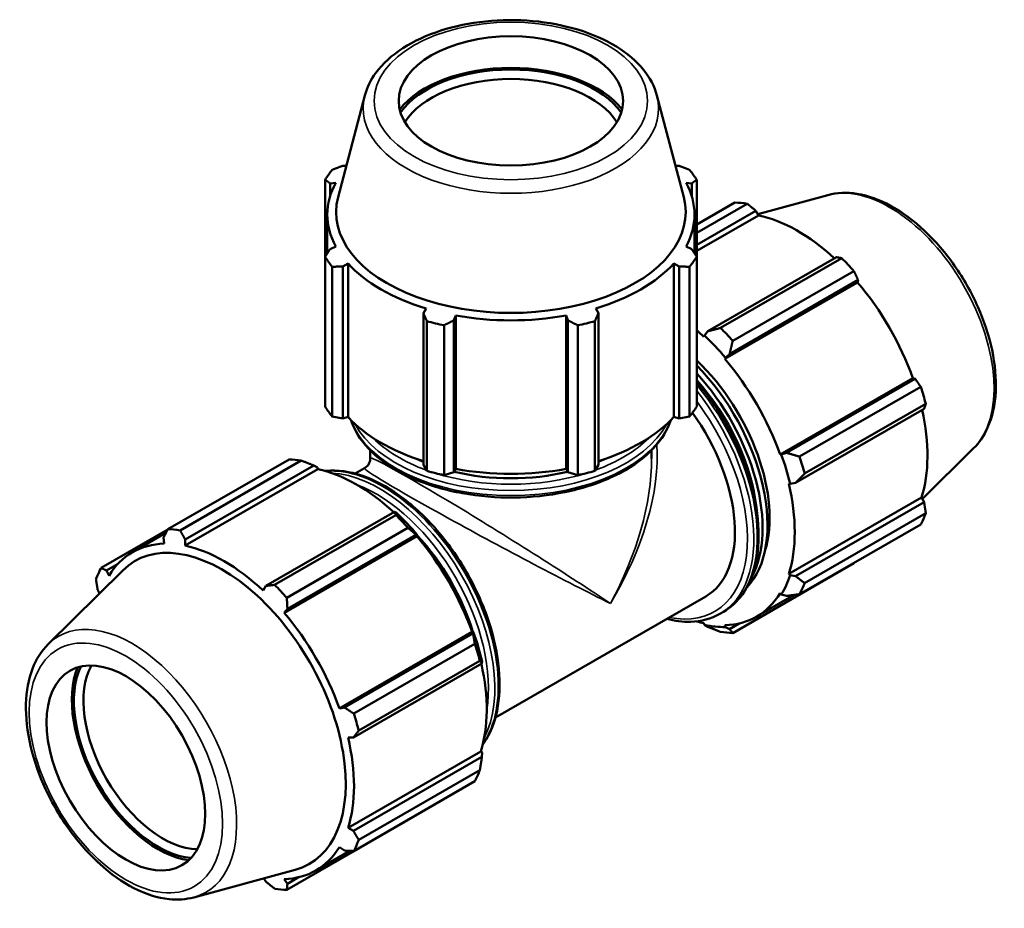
# Model space of a CAD drawing. Header units: millimetres. Extents: x 0 to 1484, y -194 to 1413.
# Tile 10 of 10: x 1155 to 1484, y 917 to 1213. Entities that reach past the tile are written whole.
import ezdxf

# ---------------------------------------------------------------- set-up
doc = ezdxf.new("R2010")
doc.units = ezdxf.units.MM
doc.layers.add('Visible (ISO)', color=7, linetype='Continuous', lineweight=50)
doc.layers.add('Visible Narrow (ISO)', color=7, linetype='Continuous', lineweight=35)

msp = doc.modelspace()

# ---------------------------------------------------------------- linework, layer by layer
at = {"layer": 'Visible (ISO)'}
for p, q in [((1270.523, 1188.142), (1261.584, 1154.152)), ((1368.172, 1188.142), (1377.11, 1154.152)), ((1264.345, 1164.65), (1263.146, 1164.651)), ((1375.548, 1164.651), (1374.349, 1164.65)), ((1257.246, 1159.971), (1257.246, 1134.232)), ((1258.92, 1158.775), (1260.808, 1158.958)), ((1258.92, 1154.532), (1258.92, 1158.775)), ((1377.886, 1158.958), (1379.775, 1158.775)), ((1379.775, 1158.775), (1379.775, 1154.532)), ((1381.449, 1134.232), (1381.449, 1159.971)), ((1381.449, 1144.993), (1394.249, 1152.365)), ((1398.324, 1151.97), (1381.449, 1142.252)), ((1425.304, 1154.87), (1401.887, 1148.519)), ((1381.449, 1138.2), (1401.26, 1149.609)), ((1401.26, 1149.609), (1402.136, 1148.085)), ((1257.967, 1135.356), (1257.967, 1148.329)), ((1380.727, 1135.356), (1380.727, 1148.329)), ((1381.449, 1136.171), (1402.136, 1148.085)), ((1260.808, 1137.7), (1258.92, 1136.831)), ((1379.775, 1136.831), (1377.886, 1137.7)), ((1257.246, 1084.168), (1257.246, 1134.232)), ((1381.449, 1134.232), (1381.449, 1084.168)), ((1428.205, 1134.093), (1385.23, 1109.345)), ((1389.427, 1110.447), (1429.929, 1133.77)), ((1259.633, 1130.914), (1259.633, 1080.85)), ((1263.146, 1130.955), (1264.903, 1132.008)), ((1263.146, 1080.189), (1263.146, 1130.955)), ((1264.903, 1080.716), (1264.903, 1132.008)), ((1373.792, 1080.716), (1373.792, 1132.008)), ((1373.792, 1132.008), (1375.548, 1130.955)), ((1375.548, 1130.955), (1375.548, 1080.189)), ((1379.062, 1080.85), (1379.062, 1130.914)), ((1434.003, 1129.473), (1393.501, 1106.149)), ((1390.866, 1100.134), (1435.228, 1125.681)), ((1392.445, 1101.735), (1435.42, 1126.482)), ((1435.42, 1126.482), (1435.228, 1125.681)), ((1291.005, 1116.976), (1290.091, 1115.439)), ((1348.604, 1115.439), (1347.689, 1116.976)), ((1290.091, 1115.439), (1290.091, 1064.673)), ((1291.237, 1062.65), (1291.237, 1112.714)), ((1300.295, 1113.005), (1300.89, 1114.618)), ((1300.295, 1062.239), (1300.295, 1113.005)), ((1300.89, 1063.327), (1300.89, 1114.618)), ((1337.805, 1063.327), (1337.805, 1114.618)), ((1337.805, 1114.618), (1338.4, 1113.005)), ((1338.4, 1113.005), (1338.4, 1062.239)), ((1347.457, 1112.714), (1347.457, 1062.65)), ((1348.604, 1064.673), (1348.604, 1115.439)), ((1296.999, 1111.34), (1296.999, 1061.275)), ((1341.695, 1061.275), (1341.695, 1111.34)), ((1385.23, 1109.345), (1384.016, 1107.94)), ((1384.016, 1107.94), (1383.876, 1107.506)), ((1390.866, 1100.134), (1391.081, 1100.488)), ((1391.081, 1100.488), (1392.445, 1101.735)), ((1409.323, 1068.165), (1453.686, 1093.712)), ((1454.473, 1093.482), (1411.498, 1068.735)), ((1453.686, 1093.712), (1454.473, 1093.482)), ((1415.849, 1067.442), (1456.351, 1090.765)), ((1414.487, 1058.672), (1457.461, 1083.419)), ((1458.038, 1085.082), (1417.537, 1061.759)), ((1259.633, 1080.85), (1263.146, 1080.189)), ((1264.903, 1080.716), (1263.146, 1080.189)), ((1375.548, 1080.189), (1373.792, 1080.716)), ((1375.548, 1080.189), (1379.062, 1080.85)), ((1474.028, 1070.26), (1456.871, 1053.284)), ((1204.692, 1043.206), (1245.193, 1066.529)), ((1272.322, 1066.872), (1272.322, 1069.581)), ((1366.372, 1066.872), (1366.372, 1069.581)), ((1409.737, 1068.176), (1409.323, 1068.165)), ((1411.498, 1068.735), (1409.737, 1068.176)), ((1249.267, 1066.134), (1208.766, 1042.811)), ((1254.819, 1063.25), (1210.456, 1037.703)), ((1210.49, 1039.751), (1253.464, 1064.499)), ((1253.464, 1064.499), (1254.678, 1063.846)), ((1254.678, 1063.846), (1254.819, 1063.25)), ((1270.444, 1063.623), (1267.259, 1061.789)), ((1290.091, 1064.673), (1291.237, 1062.65)), ((1300.89, 1063.327), (1300.295, 1062.239)), ((1338.4, 1062.239), (1337.805, 1063.327)), ((1347.457, 1062.65), (1348.604, 1064.673)), ((1296.999, 1061.275), (1300.295, 1062.239)), ((1338.4, 1062.239), (1341.695, 1061.275)), ((1412.218, 1058.416), (1412.663, 1058.322)), ((1412.663, 1058.322), (1414.487, 1058.672)), ((1412.218, 1028.237), (1456.581, 1053.784)), ((1456.581, 1053.784), (1457.461, 1052.266)), ((1457.461, 1052.266), (1414.487, 1027.519)), ((1280.409, 1048.982), (1237.434, 1024.235)), ((1240.371, 1024.611), (1280.872, 1047.934)), ((1281.062, 1048.652), (1280.409, 1048.982)), ((1417.537, 1025.218), (1458.038, 1048.541)), ((1284.946, 1043.637), (1244.445, 1020.314)), ((1456.351, 1044.803), (1415.849, 1021.479)), ((1204.618, 1043.064), (1182.344, 1030.237)), ((1204.044, 1041.951), (1192.876, 1035.52)), ((1203.274, 1040.451), (1203.466, 1038.381)), ((1287.911, 1040.846), (1243.548, 1015.299)), ((1244.649, 1016.625), (1287.624, 1041.372)), ((1287.624, 1041.372), (1288.126, 1041.201)), ((1288.126, 1041.201), (1287.911, 1040.846)), ((1210.456, 1037.703), (1210.49, 1039.751)), ((1184.222, 1029.394), (1187.871, 1031.496)), ((1393.501, 1008.51), (1434.003, 1031.833)), ((1164.667, 1004.779), (1189.598, 1029.449)), ((1185.009, 1027.67), (1184.222, 1029.394)), ((1412.663, 1027.818), (1412.218, 1028.237)), ((1414.487, 1027.519), (1412.663, 1027.818)), ((1237.434, 1024.235), (1236.558, 1022.672)), ((1181.233, 1022.773), (1181.823, 1021.756)), ((1384.463, 1020.752), (1314.193, 980.287)), ((1401.455, 1013.973), (1414.071, 1021.238)), ((1409.323, 1021.823), (1409.737, 1021.335)), ((1409.737, 1021.335), (1411.498, 1020.898)), ((1243.548, 1015.299), (1244.649, 1016.625)), ((1389.229, 1014.929), (1390.384, 1015.594)), ((1383.876, 1011.789), (1384.016, 1011.194)), ((1384.016, 1011.194), (1385.23, 1010.541)), ((1391.081, 1010.509), (1390.866, 1011.112)), ((1392.445, 1009.841), (1391.081, 1010.509)), ((1395.706, 1011.719), (1392.445, 1009.841)), ((1306.368, 1008.877), (1262.005, 983.33)), ((1306.677, 1008.372), (1263.702, 983.625)), ((1306.368, 1008.877), (1306.782, 1008.888)), ((1306.782, 1008.888), (1306.677, 1008.372)), ((1266.793, 981.606), (1307.294, 1004.929)), ((1266.691, 973.562), (1309.665, 998.309)), ((1308.982, 999.247), (1268.481, 975.923)), ((1309.665, 998.309), (1309.708, 999.035)), ((1263.702, 983.625), (1262.005, 983.33)), ((1264.9, 973.582), (1266.691, 973.562)), ((1309.263, 968.949), (1264.9, 943.402)), ((1309.263, 968.949), (1309.708, 968.531)), ((1309.708, 968.531), (1309.665, 967.156)), ((1309.665, 967.156), (1266.691, 942.409)), ((1268.481, 939.382), (1308.982, 962.705)), ((1307.294, 958.967), (1266.793, 935.644)), ((1244.445, 922.674), (1284.946, 945.998)), ((1266.691, 942.409), (1264.9, 943.402)), ((1265.533, 935.7), (1254.138, 929.138)), ((1262.005, 936.988), (1263.702, 935.788)), ((1213.391, 920.169), (1247.241, 929.35)), ((1236.808, 926.52), (1237.434, 925.43)), ((1244.649, 924.731), (1243.548, 926.277)), ((1248.389, 926.884), (1244.649, 924.731))]:
    msp.add_line(p, q, dxfattribs=at)
for centre, major_axis, ratio in [((1319.347, 1186.313), (37.5, 0), 0.5758617), ((1190.654, 963.41), (18.714, -32.497), 0.5780931)]:
    msp.add_ellipse(centre, major_axis=major_axis, ratio=ratio, dxfattribs=at)
for centre, major_axis, ratio, start_param, end_param in [((1319.347, 1173.914), (-40.724, 0), 0.5758617, 3.562031, 5.862747), ((1319.347, 1173.914), (39.75, 0), 0.5758617, 0.3815733, 2.7600193), ((1319.347, 1172.074), (-37.5, 0), 0.5758617, 3.4775619, 5.9472161), ((1319.347, 1147.102), (-66, 0), 0.5758617, 5.8432224, 5.93775), ((1319.347, 1147.102), (66, 0), 0.5758617, 0.3454353, 0.4399629), ((1319.347, 1148.329), (-61.38, 0), 0.5758617, 5.9777527, 6.5886179), ((1319.347, 1148.329), (61.38, 0), 0.5758617, 5.9777527, 6.5886179), ((1319.347, 1149.115), (-58.421, 0), 0.5758617, 6.1329002, 9.5750631), ((1414.126, 1092.099), (-32.936, 57.195), 0.5780931, 5.8451561, 5.9396837), ((1415.188, 1092.71), (30.631, -53.191), 0.5780931, 2.0696433, 2.6635608), ((1319.347, 1147.102), (-66, 0), 0.5758617, 0.3454353, 0.4399629), ((1319.347, 1147.102), (66, 0), 0.5758617, 5.8432224, 5.93775), ((1414.126, 1092.099), (32.936, -57.195), 0.5780931, 1.9181653, 2.0126929), ((1319.347, 1148.329), (61.38, 0), 0.5758617, 3.6215582, 4.2324234), ((1319.347, 1148.329), (61.38, 0), 0.5758617, 5.1923545, 5.8032198), ((1415.188, 1092.71), (30.631, -53.191), 0.5780931, 1.2672974, 1.8781627), ((1319.347, 1147.102), (66, 0), 0.5758617, 4.2724261, 4.3669537), ((1319.347, 1148.329), (61.38, 0), 0.5758617, 4.4069564, 5.0178216), ((1319.347, 1147.102), (66, 0), 0.5758617, 5.0578243, 5.1523519), ((1370.825, 1067.164), (-30.631, 53.191), 0.5780931, 5.1942882, 5.2524307), ((1373.625, 1068.776), (-32.936, 57.195), 0.5780931, 5.059758, 5.1542856), ((1370.825, 1067.164), (30.96, -53.763), 0.5780931, 1.8781627, 2.0526956), ((1370.825, 1067.164), (24.702, -42.896), 0.5780931, 0.4866484, 2.0497392), ((1370.825, 1067.164), (-30.631, 53.191), 0.5780931, 4.4088901, 5.0197553), ((1368.367, 1065.749), (25.937, -45.041), 0.5780931, 0.1643334, 1.9942196), ((1366.729, 1064.805), (25.937, -45.041), 0.5780931, 0.3388022, 1.9460632), ((1366.729, 1064.805), (24.702, -42.896), 0.5780931, 0.9261445, 1.9241016), ((1414.126, 1092.099), (32.936, -57.195), 0.5780931, 1.1327672, 1.2272947), ((1319.347, 1097.037), (-66, 0), 0.5758617, 0.3454353, 0.4399629), ((1319.347, 1097.037), (66, 0), 0.5758617, 5.8432224, 5.93775), ((1415.188, 1092.71), (30.631, -53.191), 0.5780931, 0.4818993, 1.0759774), ((1319.347, 1097.037), (-61.38, 0), 0.5758617, 0.4799655, 1.0739634), ((1319.347, 1097.037), (-61.38, 0), 0.5758617, 2.0676292, 2.6616271), ((1360.996, 1061.504), (23.467, -40.751), 0.5780931, 0, 1.7490082), ((1265.07, 1006.263), (-32.936, 57.195), 0.5780931, 5.8451561, 5.9396837), ((1319.347, 1088.714), (49.5, 0), 0.5758617, 4.0277701, 4.0800437), ((1319.347, 1088.714), (49.5, 0), 0.5758617, 5.3447343, 5.3970079), ((1370.825, 1067.164), (30.96, -53.763), 0.5780931, 1.0927645, 1.2672974), ((1373.625, 1068.776), (-32.936, 57.195), 0.5780931, 4.2743598, 4.3688874), ((1267.87, 1007.876), (30.631, -53.191), 0.5780931, 2.0696433, 2.6635608), ((1319.347, 1097.037), (-61.38, 0), 0.5758617, 1.2653637, 1.8762289), ((1319.347, 1097.037), (66, 0), 0.5758617, 4.2724261, 4.3669537), ((1319.347, 1088.714), (49.5, 0), 0.5758617, 4.3190463, 5.1057316), ((1319.347, 1097.037), (66, 0), 0.5758617, 5.0578243, 5.1523519), ((1370.825, 1067.164), (-30.631, 53.191), 0.5780931, 3.6234919, 4.2343571), ((1265.07, 1006.263), (32.936, -57.195), 0.5780931, 1.9181653, 2.0126929), ((1267.87, 1007.876), (-30.96, 53.763), 0.5780931, 5.0197553, 5.1942882), ((1414.126, 1092.099), (32.936, -57.195), 0.5780931, 0.347369, 0.4418966), ((1224.568, 982.94), (-32.936, 57.195), 0.5780931, 5.8451561, 5.9396837), ((1267.87, 1007.876), (30.631, -53.191), 0.5780931, 1.2672974, 1.8781627), ((1274.422, 1011.649), (-24.702, 42.896), 0.5780931, 4.3298373, 5.0997858), ((1223.507, 982.329), (-30.631, 53.191), 0.5780931, 5.9796864, 6.5905516), ((1222.827, 981.937), (29.154, -50.627), 0.5780931, 6.1320197, 9.5759436), ((1223.507, 982.329), (-30.631, 53.191), 0.5780931, 5.1942882, 5.8051535), ((1224.568, 982.94), (-32.936, 57.195), 0.5780931, 0.347369, 0.4418966), ((1370.825, 1067.164), (30.96, -53.763), 0.5780931, 0.3073663, 0.4818993), ((1224.568, 982.94), (-32.936, 57.195), 0.5780931, 5.059758, 5.1542856), ((1373.625, 1068.776), (32.936, -57.195), 0.5780931, 0.347369, 0.4418966), ((1370.825, 1067.164), (30.631, -53.191), 0.5780931, 5.9796864, 6.5905516), ((1223.507, 982.329), (-30.631, 53.191), 0.5780931, 4.4088901, 5.0197553), ((1370.825, 1067.164), (30.631, -53.191), 0.5780931, 5.7461291, 5.8051535), ((1370.825, 1067.164), (30.96, -53.763), 0.5780931, 5.8051535, 5.9796864), ((1267.87, 1007.876), (-30.96, 53.763), 0.5780931, 4.2343571, 4.4088901), ((1373.625, 1068.776), (32.936, -57.195), 0.5780931, 5.8451561, 5.9396837), ((1265.07, 1006.263), (32.936, -57.195), 0.5780931, 1.1327672, 1.2272947), ((1201.378, 969.586), (-19.837, 34.447), 0.5780931, 0.3805227, 2.7610699), ((1202.969, 970.502), (18.714, -32.497), 0.5780931, 3.475544, 5.949234), ((1267.87, 1007.876), (30.631, -53.191), 0.5780931, 0.4818993, 1.0759774), ((1201.378, 969.586), (20.322, -35.291), 0.5780931, 3.5612729, 5.863505), ((1224.568, 982.94), (-32.936, 57.195), 0.5780931, 4.2743598, 4.3688874), ((1223.507, 982.329), (-30.631, 53.191), 0.5780931, 3.6234919, 4.2343571), ((1265.07, 1006.263), (32.936, -57.195), 0.5780931, 0.347369, 0.4418966), ((1224.568, 982.94), (32.936, -57.195), 0.5780931, 0.347369, 0.4418966), ((1223.507, 982.329), (30.631, -53.191), 0.5780931, 5.9796864, 6.5905516), ((1224.568, 982.94), (32.936, -57.195), 0.5780931, 5.8451561, 5.9396837)]:
    msp.add_ellipse(centre, major_axis=major_axis, ratio=ratio, start_param=start_param, end_param=end_param, dxfattribs=at)
for points, knots in [([(1368.172, 1188.142), (1367.368, 1191.201), (1365.819, 1194.108), (1361.321, 1199.659), (1358.238, 1202.254), (1350.834, 1206.792), (1346.456, 1208.699), (1336.959, 1211.574), (1331.842, 1212.541), (1321.389, 1213.464), (1316.057, 1213.424), (1305.672, 1212.348), (1300.622, 1211.312), (1291.267, 1208.311), (1286.968, 1206.343), (1279.574, 1201.591), (1276.474, 1198.803), (1272.475, 1193.33), (1271.219, 1190.792), (1270.523, 1188.142)], [5.6480723, 5.6480723, 5.6480723, 5.6480723, 5.9343467, 5.9343467, 6.2520729, 6.2520729, 6.5846435, 6.5846435, 6.9165259, 6.9165259, 7.246614, 7.246614, 7.5767826, 7.5767826, 7.9088338, 7.9088338, 8.2411159, 8.2411159, 8.4890947, 8.4890947, 8.4890947, 8.4890947]), ([(1425.304, 1154.87), (1428.368, 1155.701), (1431.671, 1155.81), (1438.748, 1154.681), (1442.543, 1153.305), (1450.184, 1149.152), (1454.027, 1146.31), (1461.263, 1139.512), (1464.656, 1135.559), (1470.671, 1126.958), (1473.294, 1122.315), (1477.535, 1112.774), (1479.151, 1107.877), (1481.201, 1098.267), (1481.631, 1093.557), (1481.178, 1084.775), (1480.296, 1080.697), (1477.534, 1074.518), (1475.966, 1072.178), (1474.028, 1070.26)], [5.6508865, 5.6508865, 5.6508865, 5.6508865, 5.9375323, 5.9375323, 6.2552526, 6.2552526, 6.5877037, 6.5877037, 6.9195397, 6.9195397, 7.2496192, 7.2496192, 7.5797848, 7.5797848, 7.9117999, 7.9117999, 8.2439261, 8.2439261, 8.4901479, 8.4901479, 8.4901479, 8.4901479]), ([(1381.449, 1092.421), (1381.542, 1092.311), (1381.636, 1092.201), (1385.373, 1087.786), (1388.699, 1082.981), (1394.382, 1072.858), (1396.739, 1067.542), (1400.251, 1056.917), (1401.404, 1051.61), (1402.375, 1041.522), (1402.19, 1036.743), (1400.455, 1028.211), (1398.91, 1024.451), (1394.988, 1018.981), (1392.847, 1017.012), (1390.384, 1015.594)], [6.757397, 6.757397, 6.757397, 6.757397, 6.7656966, 6.7656966, 7.0894655, 7.0894655, 7.4129273, 7.4129273, 7.7367737, 7.7367737, 8.0613879, 8.0613879, 8.3845515, 8.3845515, 8.6413135, 8.6413135, 8.6413135, 8.6413135]), ([(1265.886, 1079.671), (1266.298, 1078.409), (1266.838, 1077.167), (1269.265, 1072.703), (1271.895, 1069.664), (1278.672, 1064.17), (1282.863, 1061.733), (1292.336, 1057.76), (1297.621, 1056.226), (1308.731, 1054.213), (1314.554, 1053.73), (1326.163, 1053.856), (1331.945, 1054.463), (1342.905, 1056.712), (1348.079, 1058.354), (1357.307, 1062.531), (1361.356, 1065.067), (1367.886, 1070.806), (1370.374, 1074.01), (1372.265, 1078.158), (1372.56, 1078.911), (1372.809, 1079.671)], [2.5422947, 2.5422947, 2.5422947, 2.5422947, 2.6595932, 2.6595932, 2.9737521, 2.9737521, 3.2974907, 3.2974907, 3.6220618, 3.6220618, 3.9458354, 3.9458354, 4.2692976, 4.2692976, 4.5931495, 4.5931495, 4.9177912, 4.9177912, 5.2410219, 5.2410219, 5.311687, 5.311687, 5.311687, 5.311687]), ([(1270.444, 1063.623), (1270.631, 1063.731), (1270.829, 1063.867), (1271.22, 1064.204), (1271.412, 1064.406), (1271.752, 1064.864), (1271.899, 1065.119), (1272.126, 1065.643), (1272.206, 1065.91), (1272.303, 1066.416), (1272.322, 1066.656), (1272.322, 1066.872)], [0.783464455, 0.783464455, 0.783464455, 0.783464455, 0.7838511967, 0.7838511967, 0.7842379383, 0.7842379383, 0.78462468, 0.78462468, 0.7850114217, 0.7850114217, 0.7853981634, 0.7853981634, 0.7853981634, 0.7853981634]), ([(1309.92, 971.232), (1310.321, 971.771), (1310.701, 972.334), (1313.005, 976.077), (1314.335, 979.88), (1315.732, 988.504), (1315.759, 993.357), (1314.487, 1003.556), (1313.184, 1008.904), (1309.39, 1019.541), (1306.903, 1024.829), (1301, 1034.826), (1297.585, 1039.533), (1290.159, 1047.903), (1286.148, 1051.564), (1277.91, 1057.467), (1273.683, 1059.706), (1265.433, 1062.488), (1261.406, 1063.039), (1257.543, 1062.666), (1257.413, 1062.652), (1257.283, 1062.638)], [4.170543, 4.170543, 4.170543, 4.170543, 4.2286372, 4.2286372, 4.5428081, 4.5428081, 4.8664859, 4.8664859, 5.1910328, 5.1910328, 5.5148017, 5.5148017, 5.8382636, 5.8382636, 6.1621099, 6.1621099, 6.4867242, 6.4867242, 6.8098878, 6.8098878, 6.8211639, 6.8211639, 6.8211639, 6.8211639]), ([(1389.229, 1014.929), (1386.317, 1013.252), (1382.965, 1012.354), (1376.83, 1012.195), (1374.161, 1012.532), (1371.436, 1013.251)], [2.3581282, 2.3581282, 2.3581282, 2.3581282, 2.66170828, 2.66170828, 2.87782929, 2.87782929, 2.87782929, 2.87782929]), ([(1164.667, 1004.779), (1162.41, 1002.547), (1160.658, 999.744), (1158.082, 993.056), (1157.368, 989.083), (1157.125, 980.39), (1157.654, 975.64), (1159.901, 965.969), (1161.617, 961.05), (1166.037, 951.531), (1168.736, 946.931), (1174.86, 938.475), (1178.284, 934.619), (1185.566, 928.022), (1189.425, 925.287), (1197.248, 921.27), (1201.217, 919.986), (1207.948, 919.273), (1210.759, 919.455), (1213.391, 920.169)], [0.9346301, 0.9346301, 0.9346301, 0.9346301, 1.2212759, 1.2212759, 1.5389962, 1.5389962, 1.8714473, 1.8714473, 2.2032833, 2.2032833, 2.5333628, 2.5333628, 2.8635284, 2.8635284, 3.1955435, 3.1955435, 3.5276697, 3.5276697, 3.7738915, 3.7738915, 3.7738915, 3.7738915])]:
    msp.add_open_spline(points, degree=3, knots=knots, dxfattribs=at)
for points, weights in [([(1259.633, 1163.289), (1261.425, 1163.991), (1263.146, 1164.651)], [1, 1.00127785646, 1.00173893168]), ([(1375.548, 1164.651), (1377.269, 1163.991), (1379.062, 1163.289)], [1.00173893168, 1.00127785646, 1]), ([(1258.92, 1158.775), (1258.1, 1159.368), (1257.246, 1159.971)], [1.00173893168, 1.00127785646, 1]), ([(1381.449, 1159.971), (1380.595, 1159.368), (1379.775, 1158.775)], [1, 1.00127785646, 1.00173893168]), ([(1401.26, 1149.609), (1399.828, 1150.769), (1398.324, 1151.97)], [1.00173893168, 1.00127785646, 1]), ([(1257.246, 1134.232), (1258.1, 1135.565), (1258.92, 1136.831)], [1, 1.00127785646, 1.00173893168]), ([(1379.775, 1136.831), (1380.595, 1135.565), (1381.449, 1134.232)], [1.00173893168, 1.00127785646, 1]), ([(1429.929, 1133.77), (1429.055, 1133.938), (1428.205, 1134.093)], [1, 1.00127785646, 1.00173893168]), ([(1263.146, 1130.955), (1261.425, 1130.942), (1259.633, 1130.914)], [1.00173893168, 1.00127785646, 1]), ([(1379.062, 1130.914), (1377.269, 1130.942), (1375.548, 1130.955)], [1, 1.00127785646, 1.00173893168]), ([(1435.42, 1126.482), (1434.732, 1127.95), (1434.003, 1129.473)], [1.00173893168, 1.00127785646, 1]), ([(1291.237, 1112.714), (1290.652, 1114.111), (1290.091, 1115.439)], [1, 1.00127785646, 1.00173893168]), ([(1300.295, 1113.005), (1298.681, 1112.196), (1296.999, 1111.34)], [1.00173893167, 1.00127785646, 1]), ([(1341.695, 1111.34), (1340.014, 1112.196), (1338.4, 1113.005)], [1, 1.00127785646, 1.00173893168]), ([(1348.604, 1115.439), (1348.042, 1114.111), (1347.457, 1112.714)], [1.00173893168, 1.00127785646, 1]), ([(1389.427, 1110.447), (1387.268, 1109.874), (1385.23, 1109.345)], [1.01620804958, 1.01151521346, 1.00602213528]), ([(1392.445, 1101.735), (1392.944, 1103.887), (1393.501, 1106.149)], [1.00602213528, 1.01151521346, 1.01620804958]), ([(1456.351, 1090.765), (1455.399, 1092.155), (1454.473, 1093.482)], [1, 1.00127785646, 1.00173893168]), ([(1457.461, 1083.419), (1457.75, 1084.237), (1458.038, 1085.082)], [1.00173893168, 1.00127785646, 1]), ([(1415.849, 1067.442), (1413.611, 1068.091), (1411.498, 1068.735)], [1.01620804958, 1.01151521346, 1.00602213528]), ([(1249.267, 1066.134), (1251.427, 1065.31), (1253.464, 1064.499)], [1.01620804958, 1.01151521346, 1.00602213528]), ([(1414.487, 1058.672), (1415.962, 1060.173), (1417.537, 1061.759)], [1.00602213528, 1.01151521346, 1.01620804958]), ([(1458.038, 1048.541), (1457.75, 1050.445), (1457.461, 1052.266)], [1, 1.00127785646, 1.00173893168]), ([(1280.409, 1048.982), (1280.654, 1048.479), (1280.872, 1047.934)], [1.00602213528, 1.01151521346, 1.01620804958]), ([(1284.946, 1043.637), (1286.331, 1042.492), (1287.624, 1041.372)], [1.01620804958, 1.01151521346, 1.00602213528]), ([(1203.274, 1040.451), (1203.963, 1041.797), (1204.692, 1043.206)], [1.00173893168, 1.00127785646, 1]), ([(1208.766, 1042.811), (1209.639, 1041.247), (1210.49, 1039.751)], [1, 1.00127785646, 1.00173893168]), ([(1182.344, 1030.237), (1183.296, 1029.803), (1184.222, 1029.394)], [1, 1.00127785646, 1.00173893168]), ([(1434.003, 1031.833), (1434.04, 1031.905), (1434.076, 1031.976)], [1, 1.00006441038, 1.00012674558]), ([(1417.537, 1025.218), (1415.962, 1026.381), (1414.487, 1027.519)], [1.01620804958, 1.01151521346, 1.00602213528]), ([(1181.233, 1022.773), (1180.945, 1024.594), (1180.656, 1026.498)], [1.00173893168, 1.00127785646, 1]), ([(1237.434, 1024.235), (1238.867, 1024.416), (1240.371, 1024.611)], [1.00173893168, 1.00127785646, 1]), ([(1244.445, 1020.314), (1244.543, 1018.428), (1244.649, 1016.625)], [1, 1.00127785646, 1.00173893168]), ([(1411.498, 1020.898), (1413.611, 1021.172), (1415.849, 1021.479)], [1.00602213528, 1.01151521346, 1.01620804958]), ([(1385.23, 1010.541), (1387.268, 1009.729), (1389.427, 1008.905)], [1.00602213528, 1.01151521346, 1.01620804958]), ([(1306.677, 1008.372), (1306.997, 1006.696), (1307.294, 1004.929)], [1.00602213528, 1.01151521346, 1.01620804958]), ([(1393.501, 1008.51), (1392.944, 1009.179), (1392.445, 1009.841)], [1.01620804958, 1.01151521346, 1.00602213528]), ([(1308.982, 999.247), (1309.349, 998.779), (1309.665, 998.309)], [1.01620804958, 1.01151521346, 1.00602213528]), ([(1263.702, 983.625), (1265.21, 982.632), (1266.793, 981.606)], [1.00173893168, 1.00127785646, 1]), ([(1268.481, 975.923), (1267.561, 974.715), (1266.691, 973.562)], [1, 1.00127785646, 1.00173893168]), ([(1309.665, 967.156), (1309.349, 964.987), (1308.982, 962.705)], [1.00602213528, 1.01151521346, 1.01620804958]), ([(1285.086, 946.178), (1285.016, 946.088), (1284.946, 945.998)], [1.01573024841, 1.01597017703, 1.01620804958]), ([(1266.691, 942.409), (1267.561, 940.923), (1268.481, 939.382)], [1.00173893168, 1.00127785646, 1]), ([(1266.793, 935.644), (1265.21, 935.714), (1263.702, 935.788)], [1, 1.00127785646, 1.00173893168]), ([(1240.371, 923.069), (1238.867, 924.271), (1237.434, 925.43)], [1, 1.00127785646, 1.00173893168]), ([(1244.649, 924.731), (1244.543, 923.72), (1244.445, 922.674)], [1.00173893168, 1.00127785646, 1])]:
    msp.add_rational_spline(points, weights, degree=2, dxfattribs=at)
at = {"layer": 'Visible Narrow (ISO)'}
for centre, major_axis, ratio in [((1319.347, 1186.313), (45.713, 0), 0.5758617), ((1190.654, 963.41), (22.812, -39.614), 0.5780931)]:
    msp.add_ellipse(centre, major_axis=major_axis, ratio=ratio, dxfattribs=at)
for centre, major_axis, ratio, start_param, end_param in [((1319.347, 1183.885), (-49.381, 0), 0.5758617, 6.1329002, 9.5750631), ((1445.94, 1110.42), (-24.643, 42.793), 0.5780931, 3.2927583, 6.1320197), ((1363.211, 1062.779), (27.172, -47.185), 0.5780931, 0, 1.8646796), ((1362.057, 1062.114), (27.172, -47.185), 0.5780931, 0, 1.8302948), ((1360.996, 1061.504), (26.424, -45.886), 0.5780931, 5.8055882, 8.0634214), ((1319.347, 1085.779), (54.45, 0), 0.5758617, 3.3404345, 6.0843435), ((1319.347, 1087.488), (-54.45, 0), 0.5758617, 0.296578, 2.8450147), ((1319.347, 1088.714), (-52.95, 0), 0.5758617, 0.5158219, 1.007595), ((1319.347, 1088.714), (-52.95, 0), 0.5758617, 2.1339976, 2.6257708), ((1319.347, 1037.52), (36.517, 58.753), 0.554463, 4.7310356, 5.6236246), ((1319.347, 1037.52), (-47.014, 29.395), 0.0347639, 3.9487233, 6.3049178), ((1319.347, 1037.52), (32.687, 60.973), 0.5544603, 4.6955362, 5.4809344), ((1276.638, 1012.925), (-27.172, 47.185), 0.5780931, 3.405051, 6.019727), ((1319.347, 1037.52), (48.929, -26.078), 0.0314286, 3.1219507, 5.4762115), ((1275.483, 1012.26), (27.172, -47.185), 0.5780931, 0.3527498, 2.7888429), ((1319.347, 1088.714), (-52.95, 0), 0.5758617, 1.0711613, 2.0704313), ((1274.422, 1011.649), (26.424, -45.886), 0.5780931, 0.6093086, 2.5322841), ((1192.754, 964.62), (24.643, -42.793), 0.5780931, 6.1320197, 9.5759436)]:
    msp.add_ellipse(centre, major_axis=major_axis, ratio=ratio, start_param=start_param, end_param=end_param, dxfattribs=at)

doc.saveas('drawing.dxf')
